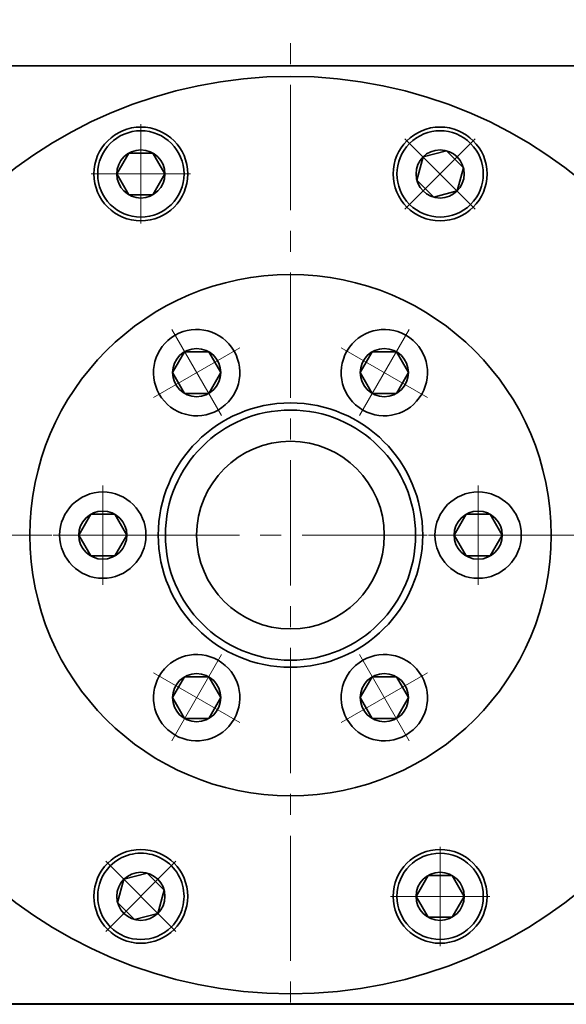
# Model space of a CAD drawing. Header units: millimetres. Extents: x -3 to 636, y 0 to 450.
# Tile 5 of 7: x 371 to 424, y 306 to 401. Entities that reach past the tile are written whole.
import ezdxf

# ---------------------------------------------------------------- set-up
doc = ezdxf.new("R2010")
doc.units = ezdxf.units.MM
doc.linetypes.add('点画线', pattern=[18, 12, -2, 2, -2])
for name, color, linetype, lineweight in [('中心线层', 1, '点画线', 18), ('尺寸线层', 3, 'Continuous', 18), ('粗实线', 7, 'Continuous', 40), ('粗实线层', 7, 'Continuous', 35)]:
    doc.layers.add(name, color=color, linetype=linetype, lineweight=lineweight)
doc.styles.add('宋体', font='txt', dxfattribs={"width": 0.8})
doc.dimstyles.new('A水平标注$0', dxfattribs={"dimtxt": 3.5, "dimasz": 2, "dimexe": 1.5, "dimexo": 3, "dimgap": 1.1, "dimtad": 1, "dimtoh": 1, "dimdec": 4, "dimdsep": 46, "dimtxsty": '宋体', "dimblk": 'OPEN', "dimcen": 3, "dimclrd": 3, "dimclre": 3, "dimclrt": 6, "dimadec": 0, "dimazin": 0, "dimtm": 1e-09, "dimtfac": 1, "dimtdec": 4, "dimtix": 1, "dimtmove": 0, "dimatfit": 3, "dimldrblk": 'OPEN', "dimfxl": 0, "dimlwd": 13, "dimlwe": 13, "dimarcsym": 0})

# ---------------------------------------------------------------- blocks, each defined once
blk = doc.blocks.new('_Open')
at = {"color": 0, "linetype": 'ByBlock', "lineweight": -2}
for p, q in [((-1, 0.167), (0, 0)), ((-1, -0.167), (0, 0)), ((0, 0), (-1, 0))]:
    blk.add_line(p, q, dxfattribs=at)
blk = doc.blocks.new('*D30')
at = {"layer": 'Defpoints', "color": 0}
for p in [(361.299, 403.726), (397.299, 399.109), (361.299, 392.609)]:
    blk.add_point(p, dxfattribs=at)
at = {"layer": '尺寸线层', "color": 3, "lineweight": 13}
for p, q in [((361.299, 395.609), (361.299, 405.226)), ((397.299, 402.109), (397.299, 405.226)), ((395.299, 403.726), (363.299, 403.726))]:
    blk.add_line(p, q, dxfattribs=at)
at = {"layer": '尺寸线层', "color": 3, "lineweight": 13, "xscale": 2, "yscale": 2, "zscale": 2, "rotation": 180}
blk.add_blockref('_Open', (361.299, 403.726), dxfattribs=at)
at = {"layer": '尺寸线层', "color": 3, "lineweight": 13, "xscale": 2, "yscale": 2, "zscale": 2}
blk.add_blockref('_Open', (397.299, 403.726), dxfattribs=at)
at = {"layer": '尺寸线层', "color": 6, "insert": (379.299, 407.17), "char_height": 5, "attachment_point": 5, "style": '宋体'}
blk.add_mtext('36', dxfattribs=at)
blk = doc.blocks.new('*D31')
at = {"layer": 'Defpoints', "color": 0}
for p in [(433.299, 403.726), (397.299, 399.109), (433.299, 392.609)]:
    blk.add_point(p, dxfattribs=at)
at = {"layer": '尺寸线层', "color": 3, "lineweight": 13}
for p, q in [((397.299, 402.109), (397.299, 405.226)), ((433.299, 395.609), (433.299, 405.226)), ((399.299, 403.726), (431.299, 403.726))]:
    blk.add_line(p, q, dxfattribs=at)
at = {"layer": '尺寸线层', "color": 3, "lineweight": 13, "xscale": 2, "yscale": 2, "zscale": 2, "rotation": 180}
blk.add_blockref('_Open', (397.299, 403.726), dxfattribs=at)
at = {"layer": '尺寸线层', "color": 3, "lineweight": 13, "xscale": 2, "yscale": 2, "zscale": 2}
blk.add_blockref('_Open', (433.299, 403.726), dxfattribs=at)
at = {"layer": '尺寸线层', "color": 6, "insert": (415.299, 407.17), "char_height": 5, "attachment_point": 5, "style": '宋体'}
blk.add_mtext('36', dxfattribs=at)
blk = doc.blocks.new('*X12')
at = {"layer": '中心线层', "linetype": '点画线', "lineweight": 18}
for p, q in [((0, -4.765), (0, 4.765)), ((-4.765, 0), (4.765, 0))]:
    blk.add_line(p, q, dxfattribs=at)
at = {"layer": '粗实线层'}
for p, q in [((-2.309, 0), (-1.155, 2)), ((-1.155, 2), (1.155, 2)), ((2.309, 0), (1.155, 2)), ((2.309, 0), (1.155, 2)), ((-2.309, 0), (-1.155, -2)), ((2.309, 0), (1.155, -2)), ((-1.155, -2), (1.155, -2))]:
    blk.add_line(p, q, dxfattribs=at)
blk.add_circle((0, 0), 2.309, dxfattribs=at)
for start, end in [(0, 180), (180, 360)]:
    blk.add_arc((0, 0), 4.14, start, end, dxfattribs=at)
blk = doc.blocks.new('3432432432_2')
at = {"color": 7, "linetype": 'Continuous'}
for radius in [25, 12.679, 12]:
    blk.add_circle((0, 0), radius, dxfattribs=at)
for points in [[(-6.93, 12.003), (-6.909, 12.015), (-6.888, 12.028), (-6.867, 12.04), (-6.847, 12.053), (-6.826, 12.065), (-6.805, 12.078), (-6.785, 12.091), (-6.764, 12.104), (-6.744, 12.117), (-6.724, 12.131), (-6.703, 12.144), (-6.683, 12.157), (-6.663, 12.171), (-6.643, 12.185), (-6.623, 12.199), (-6.603, 12.213), (-6.584, 12.227), (-6.564, 12.241), (-6.544, 12.255), (-6.525, 12.27), (-6.506, 12.284), (-6.486, 12.299), (-6.467, 12.314), (-6.448, 12.329), (-6.429, 12.344), (-6.41, 12.359), (-6.391, 12.374), (-6.372, 12.389), (-6.353, 12.405), (-6.335, 12.42), (-6.335, 12.42), (-6.19, 12.548), (-6.052, 12.682), (-5.92, 12.822), (-5.795, 12.968), (-5.677, 13.12), (-5.565, 13.277), (-5.462, 13.439), (-5.366, 13.606), (-5.277, 13.777), (-5.197, 13.952), (-5.125, 14.13), (-5.062, 14.312), (-5.007, 14.497), (-4.96, 14.683), (-4.922, 14.872), (-4.894, 15.062), (-4.874, 15.254), (-4.862, 15.446), (-4.86, 15.639), (-4.867, 15.831), (-4.883, 16.023), (-4.907, 16.214), (-4.941, 16.403), (-4.983, 16.591), (-5.034, 16.777), (-5.094, 16.96), (-5.162, 17.14), (-5.238, 17.317), (-5.322, 17.49), (-5.415, 17.658), (-5.415, 17.658), (-5.515, 17.823), (-5.622, 17.982), (-5.737, 18.137), (-5.859, 18.286), (-5.988, 18.429), (-6.123, 18.566), (-6.265, 18.696), (-6.412, 18.82), (-6.565, 18.937), (-6.724, 19.046), (-6.887, 19.148), (-7.055, 19.243), (-7.226, 19.329), (-7.402, 19.408), (-7.582, 19.478), (-7.764, 19.54), (-7.949, 19.593), (-8.136, 19.637), (-8.325, 19.673), (-8.516, 19.7), (-8.707, 19.718), (-8.9, 19.727), (-9.092, 19.727), (-9.285, 19.719), (-9.476, 19.701), (-9.667, 19.674), (-9.856, 19.639), (-10.043, 19.595), (-10.229, 19.542), (-10.411, 19.481), (-10.411, 19.481), (-10.434, 19.472), (-10.456, 19.464), (-10.479, 19.455), (-10.502, 19.446), (-10.524, 19.438), (-10.547, 19.429), (-10.569, 19.419), (-10.592, 19.41), (-10.614, 19.401), (-10.637, 19.391), (-10.659, 19.382), (-10.681, 19.372), (-10.703, 19.362), (-10.725, 19.352), (-10.747, 19.342), (-10.769, 19.331), (-10.791, 19.321), (-10.813, 19.31), (-10.835, 19.3), (-10.856, 19.289), (-10.878, 19.278), (-10.9, 19.267), (-10.921, 19.256), (-10.943, 19.244), (-10.964, 19.233), (-10.985, 19.221), (-11.007, 19.21), (-11.028, 19.198), (-11.049, 19.186), (-11.07, 19.174), (-11.07, 19.174), (-11.255, 19.061), (-11.433, 18.938), (-11.605, 18.806), (-11.77, 18.665), (-11.927, 18.516), (-12.077, 18.359), (-12.217, 18.194), (-12.349, 18.022), (-12.472, 17.843), (-12.585, 17.658), (-12.689, 17.468), (-12.782, 17.272), (-12.865, 17.072), (-12.937, 16.868), (-12.999, 16.66), (-13.05, 16.449), (-13.089, 16.236), (-13.117, 16.021), (-13.134, 15.805), (-13.14, 15.588), (-13.134, 15.372), (-13.117, 15.156), (-13.089, 14.941), (-13.05, 14.728), (-12.999, 14.517), (-12.937, 14.309), (-12.865, 14.105), (-12.782, 13.905), (-12.689, 13.709), (-12.585, 13.518), (-12.585, 13.518), (-12.472, 13.334), (-12.349, 13.155), (-12.217, 12.983), (-12.077, 12.818), (-11.927, 12.661), (-11.77, 12.512), (-11.605, 12.371), (-11.433, 12.239), (-11.255, 12.116), (-11.07, 12.003), (-10.88, 11.9), (-10.684, 11.806), (-10.484, 11.723), (-10.279, 11.651), (-10.072, 11.59), (-9.861, 11.539), (-9.648, 11.499), (-9.433, 11.471), (-9.217, 11.454), (-9, 11.448), (-8.783, 11.454), (-8.567, 11.471), (-8.352, 11.499), (-8.139, 11.539), (-7.928, 11.59), (-7.721, 11.651), (-7.516, 11.723), (-7.316, 11.806), (-7.12, 11.9)], [(6.93, 12.003), (6.951, 11.991), (6.972, 11.979), (6.993, 11.967), (7.015, 11.956), (7.036, 11.944), (7.057, 11.933), (7.079, 11.921), (7.1, 11.91), (7.122, 11.899), (7.144, 11.888), (7.165, 11.877), (7.187, 11.867), (7.209, 11.856), (7.231, 11.846), (7.253, 11.835), (7.275, 11.825), (7.297, 11.815), (7.319, 11.805), (7.341, 11.795), (7.363, 11.786), (7.386, 11.776), (7.408, 11.767), (7.431, 11.757), (7.453, 11.748), (7.476, 11.739), (7.498, 11.73), (7.521, 11.722), (7.544, 11.713), (7.566, 11.705), (7.589, 11.696), (7.589, 11.696), (7.771, 11.635), (7.957, 11.582), (8.144, 11.538), (8.333, 11.503), (8.524, 11.476), (8.715, 11.458), (8.908, 11.449), (9.1, 11.45), (9.293, 11.459), (9.484, 11.477), (9.675, 11.504), (9.864, 11.54), (10.051, 11.584), (10.236, 11.637), (10.418, 11.699), (10.598, 11.769), (10.774, 11.848), (10.945, 11.934), (11.113, 12.028), (11.276, 12.131), (11.435, 12.24), (11.588, 12.357), (11.735, 12.481), (11.877, 12.611), (12.012, 12.748), (12.141, 12.891), (12.263, 13.04), (12.378, 13.194), (12.485, 13.354), (12.585, 13.518), (12.585, 13.518), (12.678, 13.687), (12.762, 13.86), (12.838, 14.037), (12.906, 14.217), (12.966, 14.4), (13.017, 14.586), (13.059, 14.774), (13.093, 14.963), (13.117, 15.154), (13.133, 15.346), (13.14, 15.538), (13.138, 15.731), (13.126, 15.923), (13.106, 16.114), (13.078, 16.305), (13.04, 16.493), (12.993, 16.68), (12.938, 16.865), (12.875, 17.046), (12.803, 17.225), (12.723, 17.4), (12.634, 17.571), (12.538, 17.738), (12.435, 17.9), (12.323, 18.057), (12.205, 18.209), (12.08, 18.355), (11.948, 18.495), (11.81, 18.629), (11.665, 18.756), (11.665, 18.756), (11.647, 18.772), (11.628, 18.787), (11.609, 18.803), (11.59, 18.818), (11.571, 18.833), (11.552, 18.848), (11.533, 18.863), (11.514, 18.878), (11.494, 18.893), (11.475, 18.907), (11.456, 18.922), (11.436, 18.936), (11.416, 18.95), (11.397, 18.964), (11.377, 18.978), (11.357, 18.992), (11.337, 19.006), (11.317, 19.019), (11.297, 19.033), (11.276, 19.046), (11.256, 19.06), (11.236, 19.073), (11.215, 19.086), (11.195, 19.099), (11.174, 19.112), (11.153, 19.124), (11.133, 19.137), (11.112, 19.149), (11.091, 19.162), (11.07, 19.174), (11.07, 19.174), (10.88, 19.277), (10.684, 19.371), (10.484, 19.453), (10.279, 19.526), (10.072, 19.587), (9.861, 19.638), (9.648, 19.677), (9.433, 19.706), (9.217, 19.723), (9, 19.728), (8.783, 19.723), (8.567, 19.706), (8.352, 19.677), (8.139, 19.638), (7.928, 19.587), (7.721, 19.526), (7.516, 19.453), (7.316, 19.371), (7.12, 19.277), (6.93, 19.174), (6.745, 19.061), (6.567, 18.938), (6.395, 18.806), (6.23, 18.665), (6.073, 18.516), (5.923, 18.359), (5.783, 18.194), (5.651, 18.022), (5.528, 17.843), (5.415, 17.658), (5.415, 17.658), (5.311, 17.468), (5.218, 17.272), (5.135, 17.072), (5.063, 16.868), (5.001, 16.66), (4.95, 16.449), (4.911, 16.236), (4.883, 16.021), (4.866, 15.805), (4.86, 15.588), (4.866, 15.372), (4.883, 15.156), (4.911, 14.941), (4.95, 14.728), (5.001, 14.517), (5.063, 14.309), (5.135, 14.105), (5.218, 13.905), (5.311, 13.709), (5.415, 13.518), (5.528, 13.334), (5.651, 13.155), (5.783, 12.983), (5.923, 12.818), (6.073, 12.661), (6.23, 12.512), (6.395, 12.371), (6.567, 12.239), (6.745, 12.116)], [(-13.86, 0), (-13.86, 0.024), (-13.86, 0.049), (-13.861, 0.073), (-13.861, 0.097), (-13.862, 0.121), (-13.863, 0.146), (-13.863, 0.17), (-13.865, 0.194), (-13.866, 0.218), (-13.867, 0.242), (-13.869, 0.267), (-13.87, 0.291), (-13.872, 0.315), (-13.874, 0.339), (-13.876, 0.363), (-13.878, 0.388), (-13.881, 0.412), (-13.883, 0.436), (-13.886, 0.46), (-13.888, 0.484), (-13.891, 0.508), (-13.894, 0.532), (-13.898, 0.556), (-13.901, 0.58), (-13.904, 0.604), (-13.908, 0.628), (-13.912, 0.652), (-13.916, 0.676), (-13.92, 0.7), (-13.924, 0.724), (-13.924, 0.724), (-13.962, 0.913), (-14.009, 1.1), (-14.064, 1.284), (-14.128, 1.465), (-14.2, 1.644), (-14.281, 1.819), (-14.369, 1.99), (-14.466, 2.156), (-14.57, 2.318), (-14.681, 2.475), (-14.8, 2.627), (-14.926, 2.773), (-15.058, 2.912), (-15.196, 3.046), (-15.341, 3.173), (-15.491, 3.293), (-15.647, 3.406), (-15.808, 3.512), (-15.974, 3.61), (-16.144, 3.7), (-16.318, 3.783), (-16.495, 3.857), (-16.676, 3.923), (-16.86, 3.98), (-17.046, 4.029), (-17.234, 4.069), (-17.424, 4.1), (-17.616, 4.122), (-17.808, 4.136), (-18, 4.14), (-18, 4.14), (-18.192, 4.136), (-18.384, 4.122), (-18.576, 4.1), (-18.766, 4.069), (-18.954, 4.029), (-19.14, 3.98), (-19.324, 3.923), (-19.505, 3.857), (-19.682, 3.783), (-19.856, 3.7), (-20.026, 3.61), (-20.192, 3.512), (-20.353, 3.406), (-20.509, 3.293), (-20.659, 3.173), (-20.804, 3.046), (-20.942, 2.912), (-21.074, 2.773), (-21.2, 2.627), (-21.319, 2.475), (-21.43, 2.318), (-21.534, 2.156), (-21.631, 1.99), (-21.719, 1.819), (-21.8, 1.644), (-21.872, 1.465), (-21.936, 1.284), (-21.991, 1.1), (-22.038, 0.913), (-22.076, 0.724), (-22.076, 0.724), (-22.08, 0.7), (-22.084, 0.676), (-22.088, 0.652), (-22.092, 0.628), (-22.096, 0.604), (-22.099, 0.58), (-22.102, 0.556), (-22.106, 0.532), (-22.109, 0.508), (-22.112, 0.484), (-22.114, 0.46), (-22.117, 0.436), (-22.119, 0.412), (-22.122, 0.388), (-22.124, 0.363), (-22.126, 0.339), (-22.128, 0.315), (-22.13, 0.291), (-22.131, 0.267), (-22.133, 0.242), (-22.134, 0.218), (-22.135, 0.194), (-22.137, 0.17), (-22.137, 0.146), (-22.138, 0.121), (-22.139, 0.097), (-22.139, 0.073), (-22.14, 0.049), (-22.14, 0.024), (-22.14, 0), (-22.14, 0), (-22.134, -0.217), (-22.117, -0.433), (-22.089, -0.648), (-22.05, -0.861), (-21.999, -1.072), (-21.937, -1.279), (-21.865, -1.484), (-21.782, -1.684), (-21.689, -1.88), (-21.585, -2.07), (-21.472, -2.255), (-21.349, -2.433), (-21.217, -2.605), (-21.077, -2.77), (-20.927, -2.927), (-20.77, -3.077), (-20.605, -3.217), (-20.433, -3.349), (-20.255, -3.472), (-20.07, -3.585), (-19.88, -3.689), (-19.684, -3.782), (-19.484, -3.865), (-19.279, -3.937), (-19.072, -3.999), (-18.861, -4.05), (-18.648, -4.089), (-18.433, -4.117), (-18.217, -4.134), (-18, -4.14), (-18, -4.14), (-17.783, -4.134), (-17.567, -4.117), (-17.352, -4.089), (-17.139, -4.05), (-16.928, -3.999), (-16.721, -3.937), (-16.516, -3.865), (-16.316, -3.782), (-16.12, -3.689), (-15.93, -3.585), (-15.745, -3.472), (-15.567, -3.349), (-15.395, -3.217), (-15.23, -3.077), (-15.073, -2.927), (-14.923, -2.77), (-14.783, -2.605), (-14.651, -2.433), (-14.528, -2.255), (-14.415, -2.07), (-14.311, -1.88), (-14.218, -1.684), (-14.135, -1.484), (-14.063, -1.279), (-14.001, -1.072), (-13.95, -0.861), (-13.911, -0.648), (-13.883, -0.433), (-13.866, -0.217)], [(13.86, 0), (13.86, -0.024), (13.86, -0.049), (13.861, -0.073), (13.861, -0.097), (13.862, -0.121), (13.863, -0.146), (13.863, -0.17), (13.865, -0.194), (13.866, -0.218), (13.867, -0.242), (13.869, -0.267), (13.87, -0.291), (13.872, -0.315), (13.874, -0.339), (13.876, -0.363), (13.878, -0.388), (13.881, -0.412), (13.883, -0.436), (13.886, -0.46), (13.888, -0.484), (13.891, -0.508), (13.894, -0.532), (13.898, -0.556), (13.901, -0.58), (13.904, -0.604), (13.908, -0.628), (13.912, -0.652), (13.916, -0.676), (13.92, -0.7), (13.924, -0.724), (13.924, -0.724), (13.962, -0.913), (14.009, -1.1), (14.064, -1.284), (14.128, -1.465), (14.2, -1.644), (14.281, -1.819), (14.369, -1.99), (14.466, -2.156), (14.57, -2.318), (14.681, -2.475), (14.8, -2.627), (14.926, -2.773), (15.058, -2.912), (15.196, -3.046), (15.341, -3.173), (15.491, -3.293), (15.647, -3.406), (15.808, -3.512), (15.974, -3.61), (16.144, -3.7), (16.318, -3.783), (16.495, -3.857), (16.676, -3.923), (16.86, -3.98), (17.046, -4.029), (17.234, -4.069), (17.424, -4.1), (17.616, -4.122), (17.808, -4.136), (18, -4.14), (18, -4.14), (18.192, -4.136), (18.384, -4.122), (18.576, -4.1), (18.766, -4.069), (18.954, -4.029), (19.14, -3.98), (19.324, -3.923), (19.505, -3.857), (19.682, -3.783), (19.856, -3.7), (20.026, -3.61), (20.192, -3.512), (20.353, -3.406), (20.509, -3.293), (20.659, -3.173), (20.804, -3.046), (20.942, -2.912), (21.074, -2.773), (21.2, -2.627), (21.319, -2.475), (21.43, -2.318), (21.534, -2.156), (21.631, -1.99), (21.719, -1.819), (21.8, -1.644), (21.872, -1.465), (21.936, -1.284), (21.991, -1.1), (22.038, -0.913), (22.076, -0.724), (22.076, -0.724), (22.08, -0.7), (22.084, -0.676), (22.088, -0.652), (22.092, -0.628), (22.096, -0.604), (22.099, -0.58), (22.102, -0.556), (22.106, -0.532), (22.109, -0.508), (22.112, -0.484), (22.114, -0.46), (22.117, -0.436), (22.119, -0.412), (22.122, -0.388), (22.124, -0.363), (22.126, -0.339), (22.128, -0.315), (22.13, -0.291), (22.131, -0.267), (22.133, -0.242), (22.134, -0.218), (22.135, -0.194), (22.137, -0.17), (22.137, -0.146), (22.138, -0.121), (22.139, -0.097), (22.139, -0.073), (22.14, -0.049), (22.14, -0.024), (22.14, 0), (22.14, 0), (22.134, 0.217), (22.117, 0.433), (22.089, 0.648), (22.05, 0.861), (21.999, 1.072), (21.937, 1.279), (21.865, 1.484), (21.782, 1.684), (21.689, 1.88), (21.585, 2.07), (21.472, 2.255), (21.349, 2.433), (21.217, 2.605), (21.077, 2.77), (20.927, 2.927), (20.77, 3.077), (20.605, 3.217), (20.433, 3.349), (20.255, 3.472), (20.07, 3.585), (19.88, 3.689), (19.684, 3.782), (19.484, 3.865), (19.279, 3.937), (19.072, 3.999), (18.861, 4.05), (18.648, 4.089), (18.433, 4.117), (18.217, 4.134), (18, 4.14), (18, 4.14), (17.783, 4.134), (17.567, 4.117), (17.352, 4.089), (17.139, 4.05), (16.928, 3.999), (16.721, 3.937), (16.516, 3.865), (16.316, 3.782), (16.12, 3.689), (15.93, 3.585), (15.745, 3.472), (15.567, 3.349), (15.395, 3.217), (15.23, 3.077), (15.073, 2.927), (14.923, 2.77), (14.783, 2.605), (14.651, 2.433), (14.528, 2.255), (14.415, 2.07), (14.311, 1.88), (14.218, 1.684), (14.135, 1.484), (14.063, 1.279), (14.001, 1.072), (13.95, 0.861), (13.911, 0.648), (13.883, 0.433), (13.866, 0.217)], [(-6.93, -12.003), (-6.951, -11.991), (-6.972, -11.979), (-6.993, -11.967), (-7.015, -11.956), (-7.036, -11.944), (-7.057, -11.933), (-7.079, -11.921), (-7.1, -11.91), (-7.122, -11.899), (-7.144, -11.888), (-7.165, -11.877), (-7.187, -11.867), (-7.209, -11.856), (-7.231, -11.846), (-7.253, -11.835), (-7.275, -11.825), (-7.297, -11.815), (-7.319, -11.805), (-7.341, -11.795), (-7.363, -11.786), (-7.386, -11.776), (-7.408, -11.767), (-7.431, -11.757), (-7.453, -11.748), (-7.476, -11.739), (-7.498, -11.73), (-7.521, -11.722), (-7.544, -11.713), (-7.566, -11.705), (-7.589, -11.696), (-7.589, -11.696), (-7.771, -11.635), (-7.957, -11.582), (-8.144, -11.538), (-8.333, -11.503), (-8.524, -11.476), (-8.715, -11.458), (-8.908, -11.449), (-9.1, -11.45), (-9.293, -11.459), (-9.484, -11.477), (-9.675, -11.504), (-9.864, -11.54), (-10.051, -11.584), (-10.236, -11.637), (-10.418, -11.699), (-10.598, -11.769), (-10.774, -11.848), (-10.945, -11.934), (-11.113, -12.028), (-11.276, -12.131), (-11.435, -12.24), (-11.588, -12.357), (-11.735, -12.481), (-11.877, -12.611), (-12.012, -12.748), (-12.141, -12.891), (-12.263, -13.04), (-12.378, -13.194), (-12.485, -13.354), (-12.585, -13.518), (-12.585, -13.518), (-12.678, -13.687), (-12.762, -13.86), (-12.838, -14.037), (-12.906, -14.217), (-12.966, -14.4), (-13.017, -14.586), (-13.059, -14.774), (-13.093, -14.963), (-13.117, -15.154), (-13.133, -15.346), (-13.14, -15.538), (-13.138, -15.731), (-13.126, -15.923), (-13.106, -16.114), (-13.078, -16.305), (-13.04, -16.493), (-12.993, -16.68), (-12.938, -16.865), (-12.875, -17.046), (-12.803, -17.225), (-12.723, -17.4), (-12.634, -17.571), (-12.538, -17.738), (-12.435, -17.9), (-12.323, -18.057), (-12.205, -18.209), (-12.08, -18.355), (-11.948, -18.495), (-11.81, -18.629), (-11.665, -18.756), (-11.665, -18.756), (-11.647, -18.772), (-11.628, -18.787), (-11.609, -18.803), (-11.59, -18.818), (-11.571, -18.833), (-11.552, -18.848), (-11.533, -18.863), (-11.514, -18.878), (-11.494, -18.893), (-11.475, -18.907), (-11.456, -18.922), (-11.436, -18.936), (-11.416, -18.95), (-11.397, -18.964), (-11.377, -18.978), (-11.357, -18.992), (-11.337, -19.006), (-11.317, -19.019), (-11.297, -19.033), (-11.276, -19.046), (-11.256, -19.06), (-11.236, -19.073), (-11.215, -19.086), (-11.195, -19.099), (-11.174, -19.112), (-11.153, -19.124), (-11.133, -19.137), (-11.112, -19.149), (-11.091, -19.162), (-11.07, -19.174), (-11.07, -19.174), (-10.88, -19.277), (-10.684, -19.371), (-10.484, -19.453), (-10.279, -19.526), (-10.072, -19.587), (-9.861, -19.638), (-9.648, -19.677), (-9.433, -19.706), (-9.217, -19.723), (-9, -19.728), (-8.783, -19.723), (-8.567, -19.706), (-8.352, -19.677), (-8.139, -19.638), (-7.928, -19.587), (-7.721, -19.526), (-7.516, -19.453), (-7.316, -19.371), (-7.12, -19.277), (-6.93, -19.174), (-6.745, -19.061), (-6.567, -18.938), (-6.395, -18.806), (-6.23, -18.665), (-6.073, -18.516), (-5.923, -18.359), (-5.783, -18.194), (-5.651, -18.022), (-5.528, -17.843), (-5.415, -17.658), (-5.415, -17.658), (-5.311, -17.468), (-5.218, -17.272), (-5.135, -17.072), (-5.063, -16.868), (-5.001, -16.66), (-4.95, -16.449), (-4.911, -16.236), (-4.883, -16.021), (-4.866, -15.805), (-4.86, -15.588), (-4.866, -15.372), (-4.883, -15.156), (-4.911, -14.941), (-4.95, -14.728), (-5.001, -14.517), (-5.063, -14.309), (-5.135, -14.105), (-5.218, -13.905), (-5.311, -13.709), (-5.415, -13.518), (-5.528, -13.334), (-5.651, -13.155), (-5.783, -12.983), (-5.923, -12.818), (-6.073, -12.661), (-6.23, -12.512), (-6.395, -12.371), (-6.567, -12.239), (-6.745, -12.116)], [(6.93, -12.003), (6.909, -12.015), (6.888, -12.028), (6.867, -12.04), (6.847, -12.053), (6.826, -12.065), (6.805, -12.078), (6.785, -12.091), (6.764, -12.104), (6.744, -12.117), (6.724, -12.131), (6.703, -12.144), (6.683, -12.157), (6.663, -12.171), (6.643, -12.185), (6.623, -12.199), (6.603, -12.213), (6.584, -12.227), (6.564, -12.241), (6.544, -12.255), (6.525, -12.27), (6.506, -12.284), (6.486, -12.299), (6.467, -12.314), (6.448, -12.329), (6.429, -12.344), (6.41, -12.359), (6.391, -12.374), (6.372, -12.389), (6.353, -12.405), (6.335, -12.42), (6.335, -12.42), (6.19, -12.548), (6.052, -12.682), (5.92, -12.822), (5.795, -12.968), (5.677, -13.12), (5.565, -13.277), (5.462, -13.439), (5.366, -13.606), (5.277, -13.777), (5.197, -13.952), (5.125, -14.13), (5.062, -14.312), (5.007, -14.497), (4.96, -14.683), (4.922, -14.872), (4.894, -15.062), (4.874, -15.254), (4.862, -15.446), (4.86, -15.639), (4.867, -15.831), (4.883, -16.023), (4.907, -16.214), (4.941, -16.403), (4.983, -16.591), (5.034, -16.777), (5.094, -16.96), (5.162, -17.14), (5.238, -17.317), (5.322, -17.49), (5.415, -17.658), (5.415, -17.658), (5.515, -17.823), (5.622, -17.982), (5.737, -18.137), (5.859, -18.286), (5.988, -18.429), (6.123, -18.566), (6.265, -18.696), (6.412, -18.82), (6.565, -18.937), (6.724, -19.046), (6.887, -19.148), (7.055, -19.243), (7.226, -19.329), (7.402, -19.408), (7.582, -19.478), (7.764, -19.54), (7.949, -19.593), (8.136, -19.637), (8.325, -19.673), (8.516, -19.7), (8.707, -19.718), (8.9, -19.727), (9.092, -19.727), (9.285, -19.719), (9.476, -19.701), (9.667, -19.674), (9.856, -19.639), (10.043, -19.595), (10.229, -19.542), (10.411, -19.481), (10.411, -19.481), (10.434, -19.472), (10.456, -19.464), (10.479, -19.455), (10.502, -19.446), (10.524, -19.438), (10.547, -19.429), (10.569, -19.419), (10.592, -19.41), (10.614, -19.401), (10.637, -19.391), (10.659, -19.382), (10.681, -19.372), (10.703, -19.362), (10.725, -19.352), (10.747, -19.342), (10.769, -19.331), (10.791, -19.321), (10.813, -19.31), (10.835, -19.3), (10.856, -19.289), (10.878, -19.278), (10.9, -19.267), (10.921, -19.256), (10.943, -19.244), (10.964, -19.233), (10.985, -19.221), (11.007, -19.21), (11.028, -19.198), (11.049, -19.186), (11.07, -19.174), (11.07, -19.174), (11.255, -19.061), (11.433, -18.938), (11.605, -18.806), (11.77, -18.665), (11.927, -18.516), (12.077, -18.359), (12.217, -18.194), (12.349, -18.022), (12.472, -17.843), (12.585, -17.658), (12.689, -17.468), (12.782, -17.272), (12.865, -17.072), (12.937, -16.868), (12.999, -16.66), (13.05, -16.449), (13.089, -16.236), (13.117, -16.021), (13.134, -15.805), (13.14, -15.588), (13.134, -15.372), (13.117, -15.156), (13.089, -14.941), (13.05, -14.728), (12.999, -14.517), (12.937, -14.309), (12.865, -14.105), (12.782, -13.905), (12.689, -13.709), (12.585, -13.518), (12.585, -13.518), (12.472, -13.334), (12.349, -13.155), (12.217, -12.983), (12.077, -12.818), (11.927, -12.661), (11.77, -12.512), (11.605, -12.371), (11.433, -12.239), (11.255, -12.116), (11.07, -12.003), (10.88, -11.9), (10.684, -11.806), (10.484, -11.723), (10.279, -11.651), (10.072, -11.59), (9.861, -11.539), (9.648, -11.499), (9.433, -11.471), (9.217, -11.454), (9, -11.448), (8.783, -11.454), (8.567, -11.471), (8.352, -11.499), (8.139, -11.539), (7.928, -11.59), (7.721, -11.651), (7.516, -11.723), (7.316, -11.806), (7.12, -11.9)]]:
    blk.add_wipeout(points).dxf.layer = '粗实线层'
at = {"layer": '粗实线层'}
for p, rotation in [((-9, 15.588), 299.9999999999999), ((9, 15.588), 240), ((18, 0), 180), ((-9, -15.588), 59.99999999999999), ((9, -15.588), 120)]:
    blk.add_blockref('*X12', p, dxfattribs=dict(at, rotation=rotation))
blk.add_blockref('*X12', (-18, 0), dxfattribs=at)
blk = doc.blocks.new('*X13')
at = {"layer": '中心线层', "linetype": '点画线', "lineweight": 18}
for p, q in [((0, -4.765), (0, 4.765)), ((-4.765, 0), (4.765, 0))]:
    blk.add_line(p, q, dxfattribs=at)
at = {"layer": '粗实线层'}
for p, q in [((-2.309, 0), (-1.155, 2)), ((-1.155, 2), (1.155, 2)), ((2.309, 0), (1.155, 2)), ((2.309, 0), (1.155, 2)), ((-2.309, 0), (-1.155, -2)), ((2.309, 0), (1.155, -2)), ((-1.155, -2), (1.155, -2))]:
    blk.add_line(p, q, dxfattribs=at)
blk.add_circle((0, 0), 2.309, dxfattribs=at)
for start, end in [(0, 180), (180, 360)]:
    blk.add_arc((0, 0), 4.14, start, end, dxfattribs=at)
blk = doc.blocks.new('*D37')
at = {"layer": 'Defpoints', "color": 0}
for p in [(442.299, 418.769), (352.299, 396.109), (442.299, 396.109)]:
    blk.add_point(p, dxfattribs=at)
at = {"layer": '尺寸线层', "color": 3, "lineweight": 13}
for p, q in [((352.299, 399.109), (352.299, 420.269)), ((442.299, 399.109), (442.299, 420.269)), ((354.299, 418.769), (440.299, 418.769))]:
    blk.add_line(p, q, dxfattribs=at)
at = {"layer": '尺寸线层', "color": 3, "lineweight": 13, "xscale": 2, "yscale": 2, "zscale": 2, "rotation": 180}
blk.add_blockref('_Open', (352.299, 418.769), dxfattribs=at)
at = {"layer": '尺寸线层', "color": 3, "lineweight": 13, "xscale": 2, "yscale": 2, "zscale": 2}
blk.add_blockref('_Open', (442.299, 418.769), dxfattribs=at)
at = {"layer": '尺寸线层', "color": 6, "insert": (396.166, 422.213), "char_height": 5, "attachment_point": 5, "style": '宋体'}
blk.add_mtext('90', dxfattribs=at)

msp = doc.modelspace()

# ---------------------------------------------------------------- linework, layer by layer
at = {"layer": '中心线层'}
msp.add_line((344.40665, 351.10857), (448.95065, 351.10857), dxfattribs=at)
at = {"layer": '粗实线', "lineweight": 40}
msp.add_line((442.29853, 306.10857), (352.29853, 306.10857), dxfattribs=at)
at = {"layer": '粗实线层'}
msp.add_line((352.29853, 396.10857), (442.29853, 396.10857), dxfattribs=at)
for centre, radius in [((397.29853, 351.10857), 44), ((382.9479, 385.75405), 4.5), ((411.64916, 385.75405), 4.5), ((382.9479, 316.46308), 4.5), ((411.64916, 316.46308), 4.5)]:
    msp.add_circle(centre, radius, dxfattribs=at)

# ---------------------------------------------------------------- dimensions: what is measured, and where the dimension line sits
at = {"layer": '尺寸线层'}
dim = msp.add_linear_dim(base=(442.29853, 418.76874), p1=(352.29853, 396.10857), p2=(442.29853, 396.10857), dimstyle='A水平标注$0', override={"dimtxt": 5, "dimgap": 1, "dimblk": 'Open', "dimtfill": 1, "dimtfillclr": 256}, dxfattribs=at)
dim.commit()
dim.dimension.update_dxf_attribs({"geometry": '*D37', "text_midpoint": (396.16572, 418.76874), "dimtype": 160})
for base, p2, picture, middle in [((361.29853, 403.72579), (361.29853, 392.60857), '*D30', (379.29853, 407.16993)), ((433.29853, 403.72579), (433.29853, 392.60857), '*D31', (415.29853, 407.16993))]:
    dim = msp.add_linear_dim(base=base, p1=(397.29853, 399.10857), p2=p2, dimstyle='A水平标注$0', override={"dimtxt": 5, "dimgap": 1, "dimblk": 'Open', "dimtfill": 1, "dimtfillclr": 256}, dxfattribs=at)
    dim.commit()
    dim.dimension.update_dxf_attribs({"geometry": picture, "text_midpoint": middle})

# ---------------------------------------------------------------- next in the draw order: block references
at = {"layer": '粗实线层'}
msp.add_blockref('3432432432_2', (397.29853, 351.10857), dxfattribs=at)

# ---------------------------------------------------------------- next in the draw order: wipeouts: each hides what was drawn before it
for points in [[(387.0879, 385.75405), (387.08783, 385.77831), (387.08761, 385.80257), (387.08726, 385.82684), (387.08676, 385.85109), (387.08612, 385.87535), (387.08534, 385.8996), (387.08442, 385.92384), (387.08335, 385.94808), (387.08214, 385.97232), (387.08079, 385.99654), (387.0793, 386.02076), (387.07766, 386.04497), (387.07589, 386.06917), (387.07397, 386.09335), (387.07191, 386.11753), (387.06971, 386.14169), (387.06737, 386.16584), (387.06488, 386.18998), (387.06226, 386.2141), (387.05949, 386.2382), (387.05658, 386.26229), (387.05353, 386.28636), (387.05034, 386.31041), (387.04701, 386.33445), (387.04354, 386.35846), (387.03993, 386.38245), (387.03618, 386.40642), (387.03228, 386.43037), (387.02825, 386.4543), (387.02407, 386.4782), (387.02407, 386.4782), (386.98601, 386.66689), (386.93921, 386.8536), (386.88379, 387.03794), (386.81986, 387.2195), (386.74755, 387.3979), (386.66704, 387.57274), (386.57848, 387.74364), (386.48207, 387.91025), (386.37803, 388.0722), (386.26657, 388.22913), (386.14793, 388.38072), (386.02238, 388.52662), (385.89018, 388.66654), (385.75162, 388.80015), (385.607, 388.92719), (385.45663, 389.04736), (385.30084, 389.16041), (385.13996, 389.2661), (384.97434, 389.36419), (384.80434, 389.45449), (384.63033, 389.53678), (384.45268, 389.61089), (384.27178, 389.67667), (384.08801, 389.73397), (383.90178, 389.78266), (383.71349, 389.82264), (383.52355, 389.85383), (383.33236, 389.87616), (383.14034, 389.88957), (382.9479, 389.89405), (382.9479, 389.89405), (382.75546, 389.88957), (382.56344, 389.87616), (382.37225, 389.85383), (382.1823, 389.82264), (381.99401, 389.78266), (381.80778, 389.73397), (381.62402, 389.67667), (381.44312, 389.61089), (381.26547, 389.53678), (381.09146, 389.45449), (380.92146, 389.36419), (380.75584, 389.2661), (380.59496, 389.16041), (380.43917, 389.04736), (380.2888, 388.92719), (380.14418, 388.80015), (380.00562, 388.66654), (379.87342, 388.52662), (379.74787, 388.38072), (379.62923, 388.22913), (379.51777, 388.0722), (379.41372, 387.91025), (379.31732, 387.74364), (379.22876, 387.57274), (379.14824, 387.3979), (379.07594, 387.2195), (379.01201, 387.03794), (378.95658, 386.8536), (378.90979, 386.66689), (378.87172, 386.4782), (378.87172, 386.4782), (378.86755, 386.4543), (378.86352, 386.43037), (378.85962, 386.40642), (378.85587, 386.38245), (378.85226, 386.35846), (378.84878, 386.33445), (378.84545, 386.31041), (378.84226, 386.28636), (378.83921, 386.26229), (378.83631, 386.2382), (378.83354, 386.2141), (378.83091, 386.18998), (378.82843, 386.16584), (378.82609, 386.14169), (378.82389, 386.11753), (378.82183, 386.09335), (378.81991, 386.06917), (378.81813, 386.04497), (378.8165, 386.02076), (378.81501, 385.99654), (378.81366, 385.97232), (378.81245, 385.94808), (378.81138, 385.92384), (378.81046, 385.8996), (378.80968, 385.87535), (378.80904, 385.85109), (378.80854, 385.82684), (378.80818, 385.80257), (378.80797, 385.77831), (378.8079, 385.75405), (378.8079, 385.75405), (378.81357, 385.53738), (378.83058, 385.3213), (378.85887, 385.10641), (378.89837, 384.89329), (378.94897, 384.68254), (379.01052, 384.47472), (379.08288, 384.27041), (379.16582, 384.07016), (379.25913, 383.87453), (379.36255, 383.68405), (379.4758, 383.49924), (379.59857, 383.32062), (379.73051, 383.14866), (379.87128, 382.98385), (380.02048, 382.82663), (380.1777, 382.67743), (380.34251, 382.53667), (380.51447, 382.40472), (380.69309, 382.28195), (380.8779, 382.1687), (381.06838, 382.06528), (381.26401, 381.97197), (381.46426, 381.88903), (381.66857, 381.81668), (381.87639, 381.75512), (382.08714, 381.70452), (382.30026, 381.66502), (382.51515, 381.63673), (382.73123, 381.61972), (382.9479, 381.61405), (382.9479, 381.61405), (383.16457, 381.61972), (383.38065, 381.63673), (383.59554, 381.66502), (383.80865, 381.70452), (384.01941, 381.75512), (384.22723, 381.81668), (384.43154, 381.88903), (384.63179, 381.97197), (384.82742, 382.06528), (385.0179, 382.1687), (385.2027, 382.28195), (385.38133, 382.40472), (385.55328, 382.53667), (385.7181, 382.67743), (385.87532, 382.82663), (386.02452, 382.98385), (386.16528, 383.14866), (386.29723, 383.32062), (386.41999, 383.49924), (386.53324, 383.68405), (386.63667, 383.87453), (386.72998, 384.07016), (386.81292, 384.27041), (386.88527, 384.47472), (386.94683, 384.68254), (386.99743, 384.89329), (387.03693, 385.10641), (387.06522, 385.3213), (387.08222, 385.53738)], [(414.57658, 382.82663), (414.59368, 382.84383), (414.61069, 382.86114), (414.62759, 382.87855), (414.64439, 382.89605), (414.66109, 382.91365), (414.67769, 382.93136), (414.69418, 382.94915), (414.71056, 382.96705), (414.72684, 382.98504), (414.74302, 383.00312), (414.75909, 383.0213), (414.77505, 383.03957), (414.79091, 383.05794), (414.80665, 383.0764), (414.82229, 383.09495), (414.83782, 383.11359), (414.85324, 383.13233), (414.86855, 383.15115), (414.88375, 383.17006), (414.89884, 383.18906), (414.91382, 383.20815), (414.92868, 383.22733), (414.94343, 383.24659), (414.95807, 383.26594), (414.9726, 383.28538), (414.98701, 383.3049), (415.0013, 383.3245), (415.01548, 383.34419), (415.02955, 383.36396), (415.0435, 383.38381), (415.0435, 383.38381), (415.15, 383.54415), (415.24894, 383.70927), (415.3401, 383.8788), (415.42327, 384.05239), (415.49829, 384.22966), (415.56499, 384.41023), (415.62322, 384.5937), (415.67286, 384.77968), (415.7138, 384.96776), (415.74596, 385.15755), (415.76926, 385.34862), (415.78365, 385.54057), (415.7891, 385.73298), (415.78561, 385.92544), (415.77317, 386.11753), (415.75182, 386.30883), (415.72159, 386.49893), (415.68257, 386.68742), (415.63482, 386.8739), (415.57846, 387.05795), (415.51361, 387.23918), (415.4404, 387.41721), (415.35899, 387.59164), (415.26956, 387.76209), (415.17231, 387.92821), (415.06744, 388.08962), (414.95519, 388.24599), (414.83578, 388.39697), (414.70949, 388.54223), (414.57658, 388.68147), (414.57658, 388.68147), (414.43734, 388.81438), (414.29207, 388.94067), (414.1411, 389.06008), (413.98473, 389.17234), (413.82331, 389.27721), (413.6572, 389.37446), (413.48674, 389.46388), (413.31232, 389.54529), (413.13429, 389.6185), (412.95306, 389.68335), (412.769, 389.73972), (412.58253, 389.78746), (412.39404, 389.82649), (412.20394, 389.85671), (412.01263, 389.87806), (411.82055, 389.8905), (411.62809, 389.894), (411.43568, 389.88854), (411.24373, 389.87415), (411.05265, 389.85085), (410.86287, 389.8187), (410.67478, 389.77775), (410.4888, 389.72811), (410.30533, 389.66988), (410.12477, 389.60319), (409.9475, 389.52817), (409.77391, 389.44499), (409.60437, 389.35384), (409.43926, 389.2549), (409.27892, 389.14839), (409.27892, 389.14839), (409.25906, 389.13444), (409.23929, 389.12038), (409.21961, 389.1062), (409.2, 389.0919), (409.18048, 389.07749), (409.16105, 389.06296), (409.1417, 389.04833), (409.12243, 389.03357), (409.10326, 389.01871), (409.08417, 389.00373), (409.06517, 388.98864), (409.04625, 388.97344), (409.02743, 388.95813), (409.0087, 388.94271), (408.99006, 388.92719), (408.97151, 388.91155), (408.95305, 388.8958), (408.93468, 388.87994), (408.91641, 388.86398), (408.89823, 388.84791), (408.88014, 388.83174), (408.86215, 388.81546), (408.84426, 388.79907), (408.82646, 388.78258), (408.80876, 388.76599), (408.79116, 388.74929), (408.77365, 388.73249), (408.75625, 388.71558), (408.73894, 388.69858), (408.72173, 388.68147), (408.72173, 388.68147), (408.57254, 388.52425), (408.43177, 388.35944), (408.29983, 388.18748), (408.17706, 388.00885), (408.06381, 387.82405), (407.96039, 387.63357), (407.86708, 387.43794), (407.78413, 387.23769), (407.71178, 387.03338), (407.65022, 386.82556), (407.59962, 386.6148), (407.56013, 386.40169), (407.53184, 386.1868), (407.51483, 385.97072), (407.50916, 385.75405), (407.51483, 385.53738), (407.53184, 385.3213), (407.56013, 385.10641), (407.59962, 384.89329), (407.65022, 384.68254), (407.71178, 384.47472), (407.78413, 384.27041), (407.86708, 384.07016), (407.96039, 383.87453), (408.06381, 383.68405), (408.17706, 383.49924), (408.29983, 383.32062), (408.43177, 383.14866), (408.57254, 382.98385), (408.72173, 382.82663), (408.72173, 382.82663), (408.87896, 382.67743), (409.04377, 382.53667), (409.21573, 382.40472), (409.39435, 382.28195), (409.57916, 382.1687), (409.76964, 382.06528), (409.96527, 381.97197), (410.16551, 381.88903), (410.36983, 381.81668), (410.57765, 381.75512), (410.7884, 381.70452), (411.00152, 381.66502), (411.21641, 381.63673), (411.43249, 381.61972), (411.64916, 381.61405), (411.86583, 381.61972), (412.0819, 381.63673), (412.29679, 381.66502), (412.50991, 381.70452), (412.72067, 381.75512), (412.92849, 381.81668), (413.1328, 381.88903), (413.33305, 381.97197), (413.52868, 382.06528), (413.71916, 382.1687), (413.90396, 382.28195), (414.08259, 382.40472), (414.25454, 382.53667), (414.41936, 382.67743)], [(380.02048, 319.39051), (380.00337, 319.3733), (379.98637, 319.35599), (379.96946, 319.33859), (379.95266, 319.32108), (379.93596, 319.30348), (379.91937, 319.28578), (379.90288, 319.26798), (379.88649, 319.25009), (379.87021, 319.2321), (379.85403, 319.21401), (379.83797, 319.19583), (379.822, 319.17756), (379.80615, 319.15919), (379.7904, 319.14073), (379.77476, 319.12218), (379.75923, 319.10354), (379.74381, 319.08481), (379.7285, 319.06599), (379.7133, 319.04707), (379.69822, 319.02807), (379.68324, 319.00898), (379.66837, 318.98981), (379.65362, 318.97054), (379.63898, 318.95119), (379.62446, 318.93176), (379.61005, 318.91224), (379.59575, 318.89263), (379.58157, 318.87295), (379.56751, 318.85318), (379.55356, 318.83332), (379.55356, 318.83332), (379.44705, 318.67298), (379.34811, 318.50787), (379.25696, 318.33833), (379.17378, 318.16474), (379.09876, 317.98747), (379.03207, 317.80691), (378.97383, 317.62344), (378.92419, 317.43746), (378.88325, 317.24937), (378.8511, 317.05959), (378.8278, 316.86851), (378.81341, 316.67656), (378.80795, 316.48415), (378.81145, 316.29169), (378.82389, 316.09961), (378.84524, 315.9083), (378.87546, 315.7182), (378.91449, 315.52971), (378.96223, 315.34324), (379.01859, 315.15918), (379.08345, 314.97795), (379.15666, 314.79993), (379.23806, 314.6255), (379.32749, 314.45504), (379.42474, 314.28893), (379.52961, 314.12751), (379.64187, 313.97114), (379.76127, 313.82017), (379.88757, 313.6749), (380.02048, 313.53566), (380.02048, 313.53566), (380.15971, 313.40275), (380.30498, 313.27646), (380.45596, 313.15705), (380.61232, 313.0448), (380.77374, 312.93993), (380.93985, 312.84268), (381.11031, 312.75325), (381.28474, 312.67184), (381.46276, 312.59863), (381.644, 312.53378), (381.82805, 312.47742), (382.01452, 312.42967), (382.20302, 312.39065), (382.39312, 312.36042), (382.58442, 312.33907), (382.77651, 312.32663), (382.96896, 312.32314), (383.16138, 312.32859), (383.35333, 312.34298), (383.5444, 312.36628), (383.73419, 312.39844), (383.92227, 312.43938), (384.10825, 312.48902), (384.29172, 312.54725), (384.47228, 312.61395), (384.64955, 312.68897), (384.82315, 312.77214), (384.99268, 312.8633), (385.1578, 312.96224), (385.31814, 313.06874), (385.31814, 313.06874), (385.33799, 313.08269), (385.35776, 313.09676), (385.37745, 313.11094), (385.39705, 313.12523), (385.41657, 313.13964), (385.43601, 313.15417), (385.45536, 313.16881), (385.47462, 313.18356), (385.4938, 313.19842), (385.51289, 313.2134), (385.53189, 313.22849), (385.5508, 313.24369), (385.56962, 313.259), (385.58836, 313.27442), (385.607, 313.28995), (385.62555, 313.30559), (385.64401, 313.32133), (385.66237, 313.33719), (385.68065, 313.35315), (385.69883, 313.36922), (385.71691, 313.3854), (385.7349, 313.40168), (385.75279, 313.41806), (385.77059, 313.43455), (385.78829, 313.45115), (385.8059, 313.46785), (385.8234, 313.48465), (385.84081, 313.50155), (385.85811, 313.51856), (385.87532, 313.53566), (385.87532, 313.53566), (386.02452, 313.69288), (386.16528, 313.8577), (386.29723, 314.02965), (386.41999, 314.20828), (386.53324, 314.39308), (386.63667, 314.58356), (386.72998, 314.77919), (386.81292, 314.97944), (386.88527, 315.18375), (386.94683, 315.39157), (386.99743, 315.60233), (387.03693, 315.81545), (387.06522, 316.03034), (387.08222, 316.24641), (387.0879, 316.46308), (387.08222, 316.67976), (387.06522, 316.89583), (387.03693, 317.11072), (386.99743, 317.32384), (386.94683, 317.5346), (386.88527, 317.74241), (386.81292, 317.94673), (386.72998, 318.14697), (386.63667, 318.34261), (386.53324, 318.53308), (386.41999, 318.71789), (386.29723, 318.89652), (386.16528, 319.06847), (386.02452, 319.23329), (385.87532, 319.39051), (385.87532, 319.39051), (385.7181, 319.5397), (385.55328, 319.68047), (385.38133, 319.81241), (385.2027, 319.93518), (385.0179, 320.04843), (384.82742, 320.15185), (384.63179, 320.24516), (384.43154, 320.32811), (384.22723, 320.40046), (384.01941, 320.46202), (383.80865, 320.51262), (383.59554, 320.55211), (383.38065, 320.58041), (383.16457, 320.59741), (382.9479, 320.60308), (382.73123, 320.59741), (382.51515, 320.58041), (382.30026, 320.55211), (382.08714, 320.51262), (381.87639, 320.46202), (381.66857, 320.40046), (381.46426, 320.32811), (381.26401, 320.24516), (381.06838, 320.15185), (380.8779, 320.04843), (380.69309, 319.93518), (380.51447, 319.81241), (380.34251, 319.68047), (380.1777, 319.5397)], [(407.50916, 316.46308), (407.50923, 316.43882), (407.50944, 316.41456), (407.5098, 316.3903), (407.51029, 316.36604), (407.51093, 316.34179), (407.51172, 316.31754), (407.51264, 316.29329), (407.51371, 316.26905), (407.51491, 316.24482), (407.51626, 316.22059), (407.51776, 316.19637), (407.51939, 316.17217), (407.52117, 316.14797), (407.52308, 316.12378), (407.52514, 316.09961), (407.52734, 316.07544), (407.52969, 316.05129), (407.53217, 316.02716), (407.5348, 316.00304), (407.53756, 315.97893), (407.54047, 315.95484), (407.54352, 315.93077), (407.54671, 315.90672), (407.55004, 315.88269), (407.55351, 315.85867), (407.55713, 315.83468), (407.56088, 315.81071), (407.56477, 315.78676), (407.56881, 315.76284), (407.57298, 315.73893), (407.57298, 315.73893), (407.61105, 315.55025), (407.65784, 315.36353), (407.71327, 315.17919), (407.7772, 314.99763), (407.8495, 314.81924), (407.93002, 314.6444), (408.01858, 314.47349), (408.11498, 314.30688), (408.21903, 314.14493), (408.33049, 313.988), (408.44912, 313.83641), (408.57468, 313.69051), (408.70688, 313.5506), (408.84544, 313.41698), (408.99006, 313.28995), (409.14043, 313.16978), (409.29622, 313.05672), (409.4571, 312.95104), (409.62272, 312.85294), (409.79271, 312.76265), (409.96673, 312.68036), (410.14438, 312.60624), (410.32528, 312.54046), (410.50904, 312.48317), (410.69527, 312.43447), (410.88356, 312.39449), (411.07351, 312.3633), (411.2647, 312.34097), (411.45672, 312.32756), (411.64916, 312.32308), (411.64916, 312.32308), (411.84159, 312.32756), (412.03361, 312.34097), (412.22481, 312.3633), (412.41475, 312.39449), (412.60304, 312.43447), (412.78927, 312.48317), (412.97303, 312.54046), (413.15394, 312.60624), (413.33159, 312.68036), (413.5056, 312.76265), (413.6756, 312.85294), (413.84121, 312.95104), (414.00209, 313.05672), (414.15789, 313.16978), (414.30826, 313.28995), (414.45288, 313.41698), (414.59144, 313.5506), (414.72364, 313.69051), (414.84919, 313.83641), (414.96782, 313.988), (415.07928, 314.14493), (415.18333, 314.30688), (415.27974, 314.47349), (415.36829, 314.6444), (415.44881, 314.81924), (415.52111, 314.99763), (415.58505, 315.17919), (415.64047, 315.36353), (415.68727, 315.55025), (415.72533, 315.73893), (415.72533, 315.73893), (415.72951, 315.76284), (415.73354, 315.78676), (415.73743, 315.81071), (415.74119, 315.83468), (415.7448, 315.85867), (415.74827, 315.88269), (415.7516, 315.90672), (415.75479, 315.93077), (415.75784, 315.95484), (415.76075, 315.97893), (415.76352, 316.00304), (415.76614, 316.02716), (415.76863, 316.05129), (415.77097, 316.07544), (415.77317, 316.09961), (415.77523, 316.12378), (415.77715, 316.14797), (415.77892, 316.17217), (415.78056, 316.19637), (415.78205, 316.22059), (415.7834, 316.24482), (415.78461, 316.26905), (415.78567, 316.29329), (415.7866, 316.31754), (415.78738, 316.34179), (415.78802, 316.36604), (415.78852, 316.3903), (415.78887, 316.41456), (415.78908, 316.43882), (415.78916, 316.46308), (415.78916, 316.46308), (415.78348, 316.67976), (415.76648, 316.89583), (415.73819, 317.11072), (415.69869, 317.32384), (415.64809, 317.5346), (415.58653, 317.74241), (415.51418, 317.94673), (415.43123, 318.14697), (415.33792, 318.34261), (415.2345, 318.53308), (415.12125, 318.71789), (414.99849, 318.89652), (414.86654, 319.06847), (414.72578, 319.23329), (414.57658, 319.39051), (414.41936, 319.5397), (414.25454, 319.68047), (414.08259, 319.81241), (413.90396, 319.93518), (413.71916, 320.04843), (413.52868, 320.15185), (413.33305, 320.24516), (413.1328, 320.32811), (412.92849, 320.40046), (412.72067, 320.46202), (412.50991, 320.51262), (412.29679, 320.55211), (412.0819, 320.58041), (411.86583, 320.59741), (411.64916, 320.60308), (411.64916, 320.60308), (411.43249, 320.59741), (411.21641, 320.58041), (411.00152, 320.55211), (410.7884, 320.51262), (410.57765, 320.46202), (410.36983, 320.40046), (410.16551, 320.32811), (409.96527, 320.24516), (409.76964, 320.15185), (409.57916, 320.04843), (409.39435, 319.93518), (409.21573, 319.81241), (409.04377, 319.68047), (408.87896, 319.5397), (408.72173, 319.39051), (408.57254, 319.23329), (408.43177, 319.06847), (408.29983, 318.89652), (408.17706, 318.71789), (408.06381, 318.53308), (407.96039, 318.34261), (407.86708, 318.14697), (407.78413, 317.94673), (407.71178, 317.74241), (407.65022, 317.5346), (407.59962, 317.32384), (407.56013, 317.11072), (407.53184, 316.89583), (407.51483, 316.67976)]]:
    msp.add_wipeout(points).dxf.layer = '粗实线层'

# ---------------------------------------------------------------- next in the draw order: linework, layer by layer
at = {"layer": '中心线层'}
msp.add_line((397.29853, 238.28369), (397.29853, 399.10857), dxfattribs=at)
at = {"layer": '粗实线层'}
msp.add_circle((397.29853, 351.10857), 9, dxfattribs=at)

# ---------------------------------------------------------------- next in the draw order: block references
for p, rotation in [((411.64916, 385.75405), 315.0000000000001), ((382.9479, 316.46308), 135.0000000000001), ((411.64916, 316.46308), 180)]:
    msp.add_blockref('*X13', p, dxfattribs=dict(at, rotation=rotation))
msp.add_blockref('*X13', (382.9479, 385.75405), dxfattribs=at)

doc.saveas('drawing.dxf')
